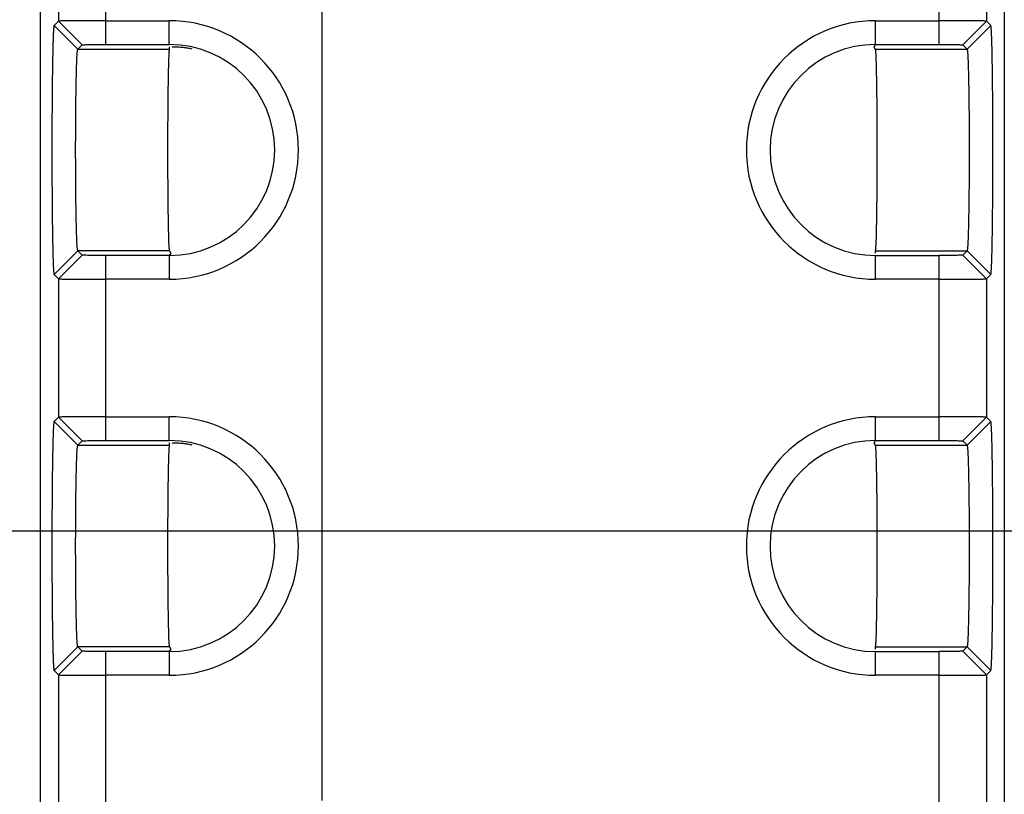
# Model space of a CAD drawing. Header units: inches. Extents: x 0 to 34, y 0 to 22.
# Tile 28 of 71: x 11.252 to 11.874, y 16.027 to 16.516. Entities that reach past the tile are written whole.
import ezdxf

# ---------------------------------------------------------------- set-up
doc = ezdxf.new("R2010")
doc.units = ezdxf.units.IN
doc.header["$LTSCALE"] = 1.87
doc.header["$MEASUREMENT"] = 0
doc.linetypes.add('CENTER', pattern=[0.6, 0.375, -0.075, 0.075, -0.075])
doc.layers.get('0').update_dxf_attribs({"linetype": 'CONTINUOUS'})
doc.layers.add('DEFAULT_1', color=7, linetype='CENTER')
doc.layers.add('DIMENSIONS', color=7, linetype='CONTINUOUS')
doc.styles.get("Standard").update_dxf_attribs({"font": 'txt', "width": 0.8})
doc.dimstyles.new('DIMSTYLE_1', dxfattribs={"dimtxt": 0.125, "dimasz": 0.18, "dimexe": 0.125, "dimexo": 0.0625, "dimgap": 0.09, "dimtad": 0, "dimtih": 1, "dimtoh": 1, "dimzin": 4, "dimdsep": 46, "dimtxsty": 'STANDARD', "dimblk": '_FILLED', "dimblk1": '_FILLED', "dimblk2": '_FILLED', "dimcen": 0.09, "dimadec": 0, "dimazin": 0, "dimtp": 0.01, "dimtm": 0.01, "dimtfac": 1, "dimtofl": 0, "dimtmove": 0, "dimatfit": 3, "dimldrblk": '_FILLED', "dimfxl": 1, "dimtolj": 1, "dimtzin": 4, "dimarcsym": 0})

# ---------------------------------------------------------------- blocks, each defined once
blk = doc.blocks.new('*D41')
at = {"layer": 'DIMENSIONS', "color": 2, "linetype": 'CONTINUOUS'}
blk.add_line((11.63088, 17.84663), (22.59482, 17.84663), dxfattribs=at)
at = {"layer": 'DIMENSIONS', "color": 2, "linetype": 'CONTINUOUS', "insert": (22.65732, 17.90913), "char_height": 0.125, "width": 1.125, "attachment_point": 1, "line_spacing_factor": 0.9}
blk.add_mtext('3.08{\\Ftxt.shx;\\W1.000000;\\H0.125000; }[78.3]', dxfattribs=at)
blk = doc.blocks.new('_FILLED')
at = {"color": 0, "linetype": 'BYBLOCK'}
blk.add_solid([(0, 0), (-1, 0.1736), (-1, -0.1736)], dxfattribs=at)
blk = doc.blocks.new('*D42')
at = {"layer": 'DIMENSIONS', "color": 2, "linetype": 'CONTINUOUS'}
blk.add_line((10.99995, 16.19363), (22.59482, 16.19363), dxfattribs=at)
at = {"layer": 'DIMENSIONS', "color": 2, "linetype": 'CONTINUOUS', "insert": (22.65732, 16.25613), "char_height": 0.125, "width": 1.125, "attachment_point": 1, "line_spacing_factor": 0.9}
blk.add_mtext('1.43{\\Ftxt.shx;\\W1.000000;\\H0.125000; }[36.4]', dxfattribs=at)

msp = doc.modelspace()

# ---------------------------------------------------------------- linework, layer by layer
at = {"color": 7, "linetype": 'CONTINUOUS'}
for p, q in [((11.26559, 14.8415), (11.26559, 18.15169)), ((11.87411, 18.15169), (11.87411, 14.8415)), ((11.30687, 16.5007), (11.30687, 16.61749)), ((11.83283, 16.61749), (11.83283, 16.5007)), ((11.27688, 16.60274), (11.27688, 16.51544)), ((11.86283, 16.60274), (11.86283, 16.51544)), ((11.27412, 16.51269), (11.27688, 16.51544)), ((11.28912, 16.49768), (11.27412, 16.51269)), ((11.27688, 16.51544), (11.29188, 16.50044)), ((11.30687, 16.5157), (11.34685, 16.5157)), ((11.34685, 16.5007), (11.34685, 16.5157)), ((11.79285, 16.5007), (11.79285, 16.5157)), ((11.79285, 16.5157), (11.83283, 16.5157)), ((11.84783, 16.50044), (11.86283, 16.51544)), ((11.85058, 16.49768), (11.86559, 16.51269)), ((11.86283, 16.51544), (11.86559, 16.51269)), ((11.28912, 16.49768), (11.29188, 16.50044)), ((11.30687, 16.5007), (11.34685, 16.5007)), ((11.79194, 16.49917), (11.79285, 16.5007)), ((11.79285, 16.5007), (11.83283, 16.5007)), ((11.84783, 16.50044), (11.85058, 16.49768)), ((11.28912, 16.49768), (11.34685, 16.49768)), ((11.34685, 16.49914), (11.34685, 16.49768)), ((11.79259, 16.49768), (11.79194, 16.49917)), ((11.79259, 16.49768), (11.85058, 16.49768)), ((11.28912, 16.3705), (11.27412, 16.3555)), ((11.28912, 16.3705), (11.29188, 16.36774)), ((11.34712, 16.3705), (11.28912, 16.3705)), ((11.34777, 16.36902), (11.34685, 16.36749)), ((11.34712, 16.3705), (11.34777, 16.36902)), ((11.79285, 16.36904), (11.79285, 16.3705)), ((11.79285, 16.3705), (11.85059, 16.3705)), ((11.85059, 16.3705), (11.84783, 16.36774)), ((11.85058, 16.3705), (11.86559, 16.3555)), ((11.29188, 16.36774), (11.27688, 16.35274)), ((11.30687, 16.2507), (11.30687, 16.36749)), ((11.34685, 16.36749), (11.30687, 16.36749)), ((11.34685, 16.36749), (11.34685, 16.35248)), ((11.79285, 16.35248), (11.79285, 16.36749)), ((11.79285, 16.36749), (11.83283, 16.36749)), ((11.83283, 16.36749), (11.83283, 16.2507)), ((11.84783, 16.36774), (11.86283, 16.35274)), ((11.27688, 16.35274), (11.27412, 16.3555)), ((11.27688, 16.35274), (11.27688, 16.26544)), ((11.34685, 16.35248), (11.30687, 16.35248)), ((11.83283, 16.35248), (11.79285, 16.35248)), ((11.86559, 16.3555), (11.86283, 16.35274)), ((11.86283, 16.35274), (11.86283, 16.26544)), ((11.27412, 16.26269), (11.27688, 16.26544)), ((11.27688, 16.26544), (11.29188, 16.25044)), ((11.30687, 16.2657), (11.34685, 16.2657)), ((11.34685, 16.2507), (11.34685, 16.2657)), ((11.79285, 16.2507), (11.79285, 16.2657)), ((11.79285, 16.2657), (11.83283, 16.2657)), ((11.84783, 16.25044), (11.86283, 16.26544)), ((11.86283, 16.26544), (11.86559, 16.26269)), ((11.28912, 16.24768), (11.27412, 16.26269)), ((11.85058, 16.24768), (11.86559, 16.26269)), ((11.30687, 16.2507), (11.34685, 16.2507)), ((11.79194, 16.24917), (11.79285, 16.2507)), ((11.79285, 16.2507), (11.83283, 16.2507)), ((11.28912, 16.24768), (11.29188, 16.25044)), ((11.28912, 16.24768), (11.34685, 16.24768)), ((11.34685, 16.24914), (11.34685, 16.24768)), ((11.79259, 16.24768), (11.79194, 16.24917)), ((11.79259, 16.24768), (11.85058, 16.24768)), ((11.84783, 16.25044), (11.85058, 16.24768)), ((11.28912, 16.1205), (11.27412, 16.1055)), ((11.28912, 16.1205), (11.29188, 16.11774)), ((11.34712, 16.1205), (11.28912, 16.1205)), ((11.34712, 16.1205), (11.34777, 16.11902)), ((11.79285, 16.11904), (11.79285, 16.1205)), ((11.79285, 16.1205), (11.85059, 16.1205)), ((11.85059, 16.1205), (11.84783, 16.11774)), ((11.85058, 16.1205), (11.86559, 16.1055)), ((11.29188, 16.11774), (11.27688, 16.10274)), ((11.30687, 16.0007), (11.30687, 16.11749)), ((11.34685, 16.11749), (11.30687, 16.11749)), ((11.34777, 16.11902), (11.34685, 16.11749)), ((11.34685, 16.11749), (11.34685, 16.10248)), ((11.79285, 16.10248), (11.79285, 16.11749)), ((11.79285, 16.11749), (11.83283, 16.11749)), ((11.83283, 16.11749), (11.83283, 16.0007)), ((11.84783, 16.11774), (11.86283, 16.10274)), ((11.27688, 16.10274), (11.27412, 16.1055)), ((11.27688, 16.10274), (11.27688, 16.01544)), ((11.34685, 16.10248), (11.30687, 16.10248)), ((11.83283, 16.10248), (11.79285, 16.10248)), ((11.86559, 16.1055), (11.86283, 16.10274)), ((11.86283, 16.10274), (11.86283, 16.01544))]:
    msp.add_line(p, q, dxfattribs=at)
for centre, radius, start, end in [((11.34685, 16.43409), 0.08161, 270, 90), ((11.79285, 16.43409), 0.08161, 90, 269.99999), ((11.34685, 16.43409), 0.06661, 270, 90), ((11.79285, 16.43409), 0.06661, 90, 270), ((11.34685, 16.18409), 0.08161, 270, 90), ((11.79285, 16.18409), 0.08161, 90, 269.99999), ((11.34685, 16.18409), 0.06661, 270, 90), ((11.79285, 16.18409), 0.06661, 90, 270)]:
    msp.add_arc(centre, radius, start, end, dxfattribs=at)
for points, knots in [([(11.27412, 16.51268), (11.27408, 16.51264), (11.27404, 16.51246), (11.27397, 16.51212), (11.27391, 16.51159), (11.27385, 16.51088), (11.27378, 16.50999), (11.27369, 16.50845), (11.27359, 16.50609), (11.27347, 16.50275), (11.27336, 16.49876), (11.27325, 16.49417), (11.27316, 16.48901), (11.27307, 16.48334), (11.27296, 16.47489), (11.27286, 16.46348), (11.27279, 16.44907), (11.27276, 16.43409), (11.27279, 16.41912), (11.27286, 16.4047), (11.27296, 16.39329), (11.27307, 16.38485), (11.27316, 16.37917), (11.27325, 16.37401), (11.27336, 16.36942), (11.27347, 16.36544), (11.27359, 16.3621), (11.27369, 16.35974), (11.27378, 16.3582), (11.27385, 16.3573), (11.27391, 16.3566), (11.27397, 16.35606), (11.27404, 16.35572), (11.27408, 16.35554), (11.27412, 16.3555)], [0, 0, 0, 0, 0.001096, 0.00333, 0.00672, 0.011259, 0.01694, 0.02375, 0.040712, 0.062026, 0.087461, 0.116758, 0.149655, 0.185873, 0.22505, 0.310741, 0.403564, 0.499999, 0.596433, 0.689256, 0.774948, 0.814124, 0.850342, 0.883239, 0.912535, 0.93797, 0.959284, 0.976247, 0.983058, 0.988739, 0.993279, 0.996669, 0.998904, 1, 1, 1, 1]), ([(11.30687, 16.5157), (11.30495, 16.5157), (11.30117, 16.5157), (11.29567, 16.51568), (11.29058, 16.51566), (11.28669, 16.51563), (11.28394, 16.51561), (11.28219, 16.51559), (11.28067, 16.51557), (11.2794, 16.51555), (11.27838, 16.51552), (11.2777, 16.5155), (11.2773, 16.51548), (11.27709, 16.51547), (11.27696, 16.51546), (11.27689, 16.51545), (11.27688, 16.51544)], [0, 0, 0, 0, 0.191961, 0.378185, 0.550246, 0.701023, 0.766827, 0.825423, 0.876198, 0.918669, 0.95255, 0.97757, 0.986675, 0.993466, 0.997913, 1, 1, 1, 1]), ([(11.86283, 16.51544), (11.86281, 16.51545), (11.86274, 16.51546), (11.86261, 16.51547), (11.86241, 16.51548), (11.862, 16.5155), (11.86132, 16.51552), (11.86031, 16.51555), (11.85904, 16.51557), (11.85752, 16.51559), (11.85577, 16.51561), (11.85301, 16.51563), (11.84913, 16.51566), (11.84404, 16.51568), (11.83853, 16.5157), (11.83475, 16.5157), (11.83283, 16.5157)], [0, 0, 0, 0, 0.002087, 0.006534, 0.013324, 0.022429, 0.047449, 0.081328, 0.123799, 0.174574, 0.233169, 0.298973, 0.44975, 0.621813, 0.808039, 1, 1, 1, 1]), ([(11.86559, 16.3555), (11.86563, 16.35554), (11.86567, 16.35573), (11.86573, 16.35606), (11.86579, 16.3566), (11.86586, 16.3573), (11.86592, 16.3582), (11.86601, 16.35974), (11.86612, 16.3621), (11.86624, 16.36544), (11.86635, 16.36942), (11.86645, 16.37401), (11.86655, 16.37917), (11.86664, 16.38485), (11.86674, 16.39329), (11.86684, 16.4047), (11.86692, 16.41912), (11.86694, 16.43409), (11.86692, 16.44907), (11.86684, 16.46348), (11.86674, 16.47489), (11.86664, 16.48334), (11.86655, 16.48901), (11.86645, 16.49417), (11.86635, 16.49876), (11.86624, 16.50275), (11.86612, 16.50609), (11.86601, 16.50845), (11.86592, 16.50999), (11.86586, 16.51088), (11.86579, 16.51159), (11.86573, 16.51212), (11.86567, 16.51246), (11.86563, 16.51264), (11.86559, 16.51268)], [0, 0, 0, 0, 0.001096, 0.00333, 0.00672, 0.011259, 0.01694, 0.02375, 0.040712, 0.062026, 0.087461, 0.116758, 0.149655, 0.185873, 0.22505, 0.310741, 0.403564, 0.499999, 0.596433, 0.689256, 0.774948, 0.814124, 0.850342, 0.883239, 0.912535, 0.93797, 0.959284, 0.976247, 0.983058, 0.988739, 0.993279, 0.996669, 0.998904, 1, 1, 1, 1]), ([(11.29188, 16.50044), (11.2919, 16.50046), (11.29203, 16.50047), (11.29225, 16.5005), (11.29263, 16.50052), (11.29314, 16.50054), (11.29377, 16.50056), (11.29486, 16.5006), (11.29649, 16.50063), (11.29873, 16.50066), (11.30127, 16.50068), (11.30402, 16.5007), (11.30591, 16.5007), (11.30687, 16.5007)], [0, 0, 0, 0, 0.006699, 0.022671, 0.047733, 0.081632, 0.124101, 0.174854, 0.299182, 0.449887, 0.621908, 0.808092, 1, 1, 1, 1]), ([(11.83283, 16.5007), (11.83379, 16.5007), (11.83568, 16.5007), (11.83843, 16.50068), (11.84098, 16.50066), (11.84321, 16.50063), (11.84484, 16.5006), (11.84593, 16.50056), (11.84657, 16.50054), (11.84707, 16.50052), (11.84745, 16.5005), (11.84768, 16.50047), (11.8478, 16.50046), (11.84783, 16.50044)], [0, 0, 0, 0, 0.191907, 0.378088, 0.550104, 0.700809, 0.825139, 0.875894, 0.918364, 0.952264, 0.977328, 0.9933, 1, 1, 1, 1]), ([(11.28912, 16.3705), (11.28908, 16.37053), (11.28904, 16.37068), (11.28898, 16.37095), (11.28891, 16.37139), (11.28885, 16.37196), (11.28879, 16.37268), (11.2887, 16.37393), (11.28859, 16.37584), (11.28847, 16.37854), (11.28836, 16.38176), (11.28826, 16.38548), (11.28816, 16.38965), (11.28807, 16.39424), (11.28796, 16.40108), (11.28786, 16.41031), (11.28779, 16.42197), (11.28776, 16.43409), (11.28779, 16.44621), (11.28786, 16.45787), (11.28796, 16.46711), (11.28807, 16.47394), (11.28816, 16.47853), (11.28825, 16.48271), (11.28836, 16.48642), (11.28847, 16.48964), (11.28859, 16.49234), (11.28869, 16.49426), (11.28878, 16.4955), (11.28885, 16.49622), (11.28891, 16.4968), (11.28897, 16.49723), (11.28904, 16.4975), (11.28908, 16.49765), (11.28912, 16.49768)], [0, 0, 0, 0, 0.001139, 0.003394, 0.006798, 0.011348, 0.017035, 0.02385, 0.040817, 0.06213, 0.087558, 0.116845, 0.149732, 0.18594, 0.225106, 0.310777, 0.403583, 0.5, 0.596418, 0.689223, 0.774894, 0.81406, 0.850268, 0.883155, 0.912442, 0.937871, 0.959183, 0.97615, 0.982965, 0.988653, 0.993202, 0.996606, 0.998862, 1, 1, 1, 1]), ([(11.34636, 16.38878), (11.34627, 16.39372), (11.34614, 16.40446), (11.34603, 16.42137), (11.34602, 16.43641), (11.34605, 16.44861), (11.3461, 16.45742), (11.34617, 16.46573), (11.34626, 16.47337), (11.34637, 16.48016), (11.34647, 16.48522), (11.34657, 16.48875), (11.34664, 16.49096), (11.34671, 16.49288), (11.34678, 16.49448), (11.34686, 16.49575), (11.34693, 16.49661), (11.34699, 16.49713), (11.34702, 16.49739), (11.34706, 16.49756), (11.34709, 16.49765), (11.34711, 16.49768)], [0, 0, 0, 0, 0.135987, 0.295804, 0.465853, 0.550197, 0.631677, 0.708515, 0.77911, 0.841927, 0.89558, 0.918648, 0.939048, 0.95666, 0.971374, 0.983119, 0.991834, 0.995038, 0.997465, 0.999113, 1, 1, 1, 1]), ([(11.3486, 16.49914), (11.34862, 16.49916), (11.34872, 16.49918), (11.3489, 16.49921), (11.34919, 16.49922), (11.34957, 16.49924), (11.35006, 16.49924), (11.3509, 16.49924), (11.35218, 16.4992), (11.35398, 16.49908), (11.35612, 16.49886), (11.35855, 16.49851), (11.36026, 16.49819), (11.36115, 16.498)], [0, 0, 0, 0, 0.006876, 0.021609, 0.044264, 0.07478, 0.113081, 0.159083, 0.273816, 0.417449, 0.587775, 0.782736, 1, 1, 1, 1]), ([(11.79259, 16.49768), (11.79262, 16.49764), (11.79265, 16.49749), (11.79271, 16.49722), (11.79275, 16.4968), (11.79281, 16.49624), (11.79285, 16.49554), (11.79293, 16.49434), (11.79301, 16.49251), (11.7931, 16.48992), (11.79319, 16.48683), (11.79327, 16.48327), (11.79332, 16.48074), (11.79335, 16.47941)], [0, 0, 0, 0, 0.007957, 0.023422, 0.046496, 0.07715, 0.115325, 0.160957, 0.27431, 0.416421, 0.585815, 0.780879, 1, 1, 1, 1]), ([(11.85058, 16.49768), (11.85062, 16.49765), (11.85066, 16.4975), (11.85073, 16.49723), (11.85079, 16.4968), (11.85085, 16.49622), (11.85092, 16.4955), (11.85101, 16.49426), (11.85112, 16.49234), (11.85123, 16.48964), (11.85134, 16.48642), (11.85145, 16.48271), (11.85154, 16.47853), (11.85163, 16.47394), (11.85174, 16.46711), (11.85184, 16.45787), (11.85192, 16.44621), (11.85194, 16.43409), (11.85192, 16.42197), (11.85184, 16.41031), (11.85174, 16.40108), (11.85163, 16.39424), (11.85155, 16.38965), (11.85145, 16.38548), (11.85135, 16.38176), (11.85123, 16.37854), (11.85112, 16.37584), (11.85101, 16.37393), (11.85092, 16.37268), (11.85086, 16.37196), (11.85079, 16.37139), (11.85073, 16.37095), (11.85067, 16.37068), (11.85062, 16.37053), (11.85059, 16.3705)], [0, 0, 0, 0, 0.001139, 0.003394, 0.006798, 0.011348, 0.017035, 0.02385, 0.040817, 0.06213, 0.087558, 0.116845, 0.149732, 0.18594, 0.225106, 0.310777, 0.403583, 0.5, 0.596418, 0.689223, 0.774894, 0.81406, 0.850268, 0.883155, 0.912442, 0.937871, 0.959183, 0.97615, 0.982965, 0.988653, 0.993202, 0.996606, 0.998862, 1, 1, 1, 1]), ([(11.79335, 16.47941), (11.79343, 16.47447), (11.79357, 16.46373), (11.79367, 16.44681), (11.79369, 16.43177), (11.79365, 16.41958), (11.7936, 16.41076), (11.79354, 16.40245), (11.79345, 16.39482), (11.79334, 16.38803), (11.79323, 16.38296), (11.79314, 16.37944), (11.79307, 16.37722), (11.79299, 16.37531), (11.79292, 16.37371), (11.79284, 16.37243), (11.79278, 16.37158), (11.79272, 16.37106), (11.79268, 16.3708), (11.79264, 16.37062), (11.79261, 16.37053), (11.79259, 16.37051)], [0, 0, 0, 0, 0.135987, 0.295804, 0.465853, 0.550197, 0.631677, 0.708515, 0.77911, 0.841927, 0.89558, 0.918648, 0.939048, 0.95666, 0.971374, 0.983119, 0.991834, 0.995038, 0.997465, 0.999113, 1, 1, 1, 1]), ([(11.34711, 16.37051), (11.34708, 16.37054), (11.34705, 16.37069), (11.347, 16.37096), (11.34695, 16.37139), (11.3469, 16.37194), (11.34685, 16.37264), (11.34678, 16.37384), (11.34669, 16.37568), (11.3466, 16.37827), (11.34651, 16.38136), (11.34643, 16.38492), (11.34638, 16.38744), (11.34636, 16.38878)], [0, 0, 0, 0, 0.007957, 0.023422, 0.046496, 0.07715, 0.115325, 0.160957, 0.27431, 0.416421, 0.585815, 0.780879, 1, 1, 1, 1]), ([(11.30687, 16.36749), (11.30591, 16.36749), (11.30402, 16.36749), (11.30127, 16.3675), (11.29873, 16.36753), (11.29649, 16.36756), (11.29486, 16.36759), (11.29377, 16.36762), (11.29314, 16.36764), (11.29263, 16.36767), (11.29225, 16.36768), (11.29203, 16.36772), (11.2919, 16.36772), (11.29188, 16.36774)], [0, 0, 0, 0, 0.191907, 0.378088, 0.550104, 0.700809, 0.825139, 0.875894, 0.918364, 0.952264, 0.977328, 0.9933, 1, 1, 1, 1]), ([(11.84783, 16.36774), (11.8478, 16.36772), (11.84768, 16.36772), (11.84745, 16.36768), (11.84707, 16.36767), (11.84657, 16.36764), (11.84593, 16.36762), (11.84484, 16.36759), (11.84321, 16.36756), (11.84098, 16.36753), (11.83843, 16.3675), (11.83568, 16.36749), (11.83379, 16.36749), (11.83283, 16.36749)], [0, 0, 0, 0, 0.006699, 0.022671, 0.047733, 0.081632, 0.124101, 0.174854, 0.299182, 0.449887, 0.621908, 0.808092, 1, 1, 1, 1]), ([(11.27688, 16.35274), (11.27689, 16.35273), (11.27696, 16.35273), (11.27709, 16.35271), (11.2773, 16.3527), (11.2777, 16.35268), (11.27838, 16.35266), (11.2794, 16.35264), (11.28067, 16.35262), (11.28219, 16.3526), (11.28394, 16.35258), (11.28669, 16.35255), (11.29058, 16.35252), (11.29567, 16.3525), (11.30117, 16.35249), (11.30495, 16.35248), (11.30687, 16.35248)], [0, 0, 0, 0, 0.002087, 0.006534, 0.013324, 0.022429, 0.047449, 0.081328, 0.123799, 0.174574, 0.233169, 0.298973, 0.44975, 0.621813, 0.808039, 1, 1, 1, 1]), ([(11.83283, 16.35248), (11.83475, 16.35248), (11.83853, 16.35249), (11.84404, 16.3525), (11.84913, 16.35252), (11.85301, 16.35255), (11.85577, 16.35258), (11.85752, 16.3526), (11.85904, 16.35262), (11.86031, 16.35264), (11.86132, 16.35266), (11.862, 16.35268), (11.86241, 16.3527), (11.86261, 16.35271), (11.86274, 16.35273), (11.86281, 16.35273), (11.86283, 16.35274)], [0, 0, 0, 0, 0.191961, 0.378185, 0.550246, 0.701023, 0.766827, 0.825423, 0.876198, 0.918669, 0.95255, 0.97757, 0.986675, 0.993466, 0.997913, 1, 1, 1, 1]), ([(11.30687, 16.2657), (11.30495, 16.2657), (11.30117, 16.2657), (11.29567, 16.26568), (11.29058, 16.26566), (11.28669, 16.26563), (11.28394, 16.26561), (11.28219, 16.26559), (11.28067, 16.26557), (11.2794, 16.26555), (11.27838, 16.26552), (11.2777, 16.2655), (11.2773, 16.26548), (11.27709, 16.26547), (11.27696, 16.26546), (11.27689, 16.26545), (11.27688, 16.26544)], [0, 0, 0, 0, 0.191961, 0.378185, 0.550246, 0.701023, 0.766827, 0.825423, 0.876198, 0.918669, 0.95255, 0.97757, 0.986675, 0.993466, 0.997913, 1, 1, 1, 1]), ([(11.86283, 16.26544), (11.86281, 16.26545), (11.86274, 16.26546), (11.86261, 16.26547), (11.86241, 16.26548), (11.862, 16.2655), (11.86132, 16.26552), (11.86031, 16.26555), (11.85904, 16.26557), (11.85752, 16.26559), (11.85577, 16.26561), (11.85301, 16.26563), (11.84913, 16.26566), (11.84404, 16.26568), (11.83853, 16.2657), (11.83475, 16.2657), (11.83283, 16.2657)], [0, 0, 0, 0, 0.002087, 0.006534, 0.013324, 0.022429, 0.047449, 0.081328, 0.123799, 0.174574, 0.233169, 0.298973, 0.44975, 0.621813, 0.808039, 1, 1, 1, 1]), ([(11.27412, 16.26268), (11.27408, 16.26264), (11.27404, 16.26246), (11.27397, 16.26212), (11.27391, 16.26159), (11.27385, 16.26088), (11.27378, 16.25999), (11.27369, 16.25845), (11.27359, 16.25609), (11.27347, 16.25275), (11.27336, 16.24876), (11.27325, 16.24417), (11.27316, 16.23901), (11.27307, 16.23334), (11.27296, 16.22489), (11.27286, 16.21348), (11.27279, 16.19907), (11.27276, 16.18409), (11.27279, 16.16912), (11.27286, 16.1547), (11.27296, 16.14329), (11.27307, 16.13485), (11.27316, 16.12917), (11.27325, 16.12401), (11.27336, 16.11942), (11.27347, 16.11544), (11.27359, 16.1121), (11.27369, 16.10974), (11.27378, 16.1082), (11.27385, 16.1073), (11.27391, 16.1066), (11.27397, 16.10606), (11.27404, 16.10572), (11.27408, 16.10554), (11.27412, 16.1055)], [0, 0, 0, 0, 0.001096, 0.00333, 0.00672, 0.011259, 0.01694, 0.02375, 0.040712, 0.062026, 0.087461, 0.116758, 0.149655, 0.185873, 0.22505, 0.310741, 0.403564, 0.499999, 0.596433, 0.689256, 0.774948, 0.814124, 0.850342, 0.883239, 0.912535, 0.93797, 0.959284, 0.976247, 0.983058, 0.988739, 0.993279, 0.996669, 0.998904, 1, 1, 1, 1]), ([(11.86559, 16.1055), (11.86563, 16.10554), (11.86567, 16.10573), (11.86573, 16.10606), (11.86579, 16.1066), (11.86586, 16.1073), (11.86592, 16.1082), (11.86601, 16.10974), (11.86612, 16.1121), (11.86624, 16.11544), (11.86635, 16.11942), (11.86645, 16.12401), (11.86655, 16.12917), (11.86664, 16.13485), (11.86674, 16.14329), (11.86684, 16.1547), (11.86692, 16.16912), (11.86694, 16.18409), (11.86692, 16.19907), (11.86684, 16.21348), (11.86674, 16.22489), (11.86664, 16.23334), (11.86655, 16.23901), (11.86645, 16.24417), (11.86635, 16.24876), (11.86624, 16.25275), (11.86612, 16.25609), (11.86601, 16.25845), (11.86592, 16.25999), (11.86586, 16.26088), (11.86579, 16.26159), (11.86573, 16.26212), (11.86567, 16.26246), (11.86563, 16.26264), (11.86559, 16.26268)], [0, 0, 0, 0, 0.001096, 0.00333, 0.00672, 0.011259, 0.01694, 0.02375, 0.040712, 0.062026, 0.087461, 0.116758, 0.149655, 0.185873, 0.22505, 0.310741, 0.403564, 0.499999, 0.596433, 0.689256, 0.774948, 0.814124, 0.850342, 0.883239, 0.912535, 0.93797, 0.959284, 0.976247, 0.983058, 0.988739, 0.993279, 0.996669, 0.998904, 1, 1, 1, 1]), ([(11.29188, 16.25044), (11.2919, 16.25046), (11.29203, 16.25047), (11.29225, 16.2505), (11.29263, 16.25052), (11.29314, 16.25054), (11.29377, 16.25056), (11.29486, 16.2506), (11.29649, 16.25063), (11.29873, 16.25066), (11.30127, 16.25068), (11.30402, 16.2507), (11.30591, 16.2507), (11.30687, 16.2507)], [0, 0, 0, 0, 0.006699, 0.022671, 0.047733, 0.081632, 0.124101, 0.174854, 0.299182, 0.449887, 0.621908, 0.808092, 1, 1, 1, 1]), ([(11.83283, 16.2507), (11.83379, 16.2507), (11.83568, 16.2507), (11.83843, 16.25068), (11.84098, 16.25066), (11.84321, 16.25063), (11.84484, 16.2506), (11.84593, 16.25056), (11.84657, 16.25054), (11.84707, 16.25052), (11.84745, 16.2505), (11.84768, 16.25047), (11.8478, 16.25046), (11.84783, 16.25044)], [0, 0, 0, 0, 0.191907, 0.378088, 0.550104, 0.700809, 0.825139, 0.875894, 0.918364, 0.952264, 0.977328, 0.9933, 1, 1, 1, 1]), ([(11.28912, 16.1205), (11.28908, 16.12053), (11.28904, 16.12068), (11.28898, 16.12095), (11.28891, 16.12139), (11.28885, 16.12196), (11.28879, 16.12268), (11.2887, 16.12393), (11.28859, 16.12584), (11.28847, 16.12854), (11.28836, 16.13176), (11.28826, 16.13548), (11.28816, 16.13965), (11.28807, 16.14424), (11.28796, 16.15108), (11.28786, 16.16031), (11.28779, 16.17197), (11.28776, 16.18409), (11.28779, 16.19621), (11.28786, 16.20787), (11.28796, 16.21711), (11.28807, 16.22394), (11.28816, 16.22853), (11.28825, 16.23271), (11.28836, 16.23642), (11.28847, 16.23964), (11.28859, 16.24234), (11.28869, 16.24426), (11.28878, 16.2455), (11.28885, 16.24622), (11.28891, 16.2468), (11.28897, 16.24723), (11.28904, 16.2475), (11.28908, 16.24765), (11.28912, 16.24768)], [0, 0, 0, 0, 0.001139, 0.003394, 0.006798, 0.011348, 0.017035, 0.02385, 0.040817, 0.06213, 0.087558, 0.116845, 0.149732, 0.18594, 0.225106, 0.310777, 0.403583, 0.5, 0.596418, 0.689223, 0.774894, 0.81406, 0.850268, 0.883155, 0.912442, 0.937871, 0.959183, 0.97615, 0.982965, 0.988653, 0.993202, 0.996606, 0.998862, 1, 1, 1, 1]), ([(11.34636, 16.13878), (11.34627, 16.14372), (11.34614, 16.15446), (11.34603, 16.17137), (11.34602, 16.18641), (11.34605, 16.19861), (11.3461, 16.20742), (11.34617, 16.21573), (11.34626, 16.22337), (11.34637, 16.23016), (11.34647, 16.23522), (11.34657, 16.23875), (11.34664, 16.24096), (11.34671, 16.24288), (11.34678, 16.24448), (11.34686, 16.24575), (11.34693, 16.24661), (11.34699, 16.24713), (11.34702, 16.24739), (11.34706, 16.24756), (11.34709, 16.24765), (11.34711, 16.24768)], [0, 0, 0, 0, 0.135987, 0.295804, 0.465853, 0.550197, 0.631677, 0.708515, 0.77911, 0.841927, 0.89558, 0.918648, 0.939048, 0.95666, 0.971374, 0.983119, 0.991834, 0.995038, 0.997465, 0.999113, 1, 1, 1, 1]), ([(11.3486, 16.24914), (11.34862, 16.24916), (11.34872, 16.24918), (11.3489, 16.24921), (11.34919, 16.24922), (11.34957, 16.24924), (11.35006, 16.24924), (11.3509, 16.24924), (11.35218, 16.2492), (11.35398, 16.24908), (11.35612, 16.24886), (11.35855, 16.24851), (11.36026, 16.24819), (11.36115, 16.248)], [0, 0, 0, 0, 0.006876, 0.021609, 0.044264, 0.07478, 0.113081, 0.159083, 0.273816, 0.417449, 0.587775, 0.782736, 1, 1, 1, 1]), ([(11.79259, 16.24768), (11.79262, 16.24764), (11.79265, 16.24749), (11.79271, 16.24722), (11.79275, 16.2468), (11.79281, 16.24624), (11.79285, 16.24554), (11.79293, 16.24434), (11.79301, 16.24251), (11.7931, 16.23992), (11.79319, 16.23683), (11.79327, 16.23327), (11.79332, 16.23074), (11.79335, 16.22941)], [0, 0, 0, 0, 0.007957, 0.023422, 0.046496, 0.07715, 0.115325, 0.160957, 0.27431, 0.416421, 0.585815, 0.780879, 1, 1, 1, 1]), ([(11.85058, 16.24768), (11.85062, 16.24765), (11.85066, 16.2475), (11.85073, 16.24723), (11.85079, 16.2468), (11.85085, 16.24622), (11.85092, 16.2455), (11.85101, 16.24426), (11.85112, 16.24234), (11.85123, 16.23964), (11.85134, 16.23642), (11.85145, 16.23271), (11.85154, 16.22853), (11.85163, 16.22394), (11.85174, 16.21711), (11.85184, 16.20787), (11.85192, 16.19621), (11.85194, 16.18409), (11.85192, 16.17197), (11.85184, 16.16031), (11.85174, 16.15108), (11.85163, 16.14424), (11.85155, 16.13965), (11.85145, 16.13548), (11.85135, 16.13176), (11.85123, 16.12854), (11.85112, 16.12584), (11.85101, 16.12393), (11.85092, 16.12268), (11.85086, 16.12196), (11.85079, 16.12139), (11.85073, 16.12095), (11.85067, 16.12068), (11.85062, 16.12053), (11.85059, 16.1205)], [0, 0, 0, 0, 0.001139, 0.003394, 0.006798, 0.011348, 0.017035, 0.02385, 0.040817, 0.06213, 0.087558, 0.116845, 0.149732, 0.18594, 0.225106, 0.310777, 0.403583, 0.5, 0.596418, 0.689223, 0.774894, 0.81406, 0.850268, 0.883155, 0.912442, 0.937871, 0.959183, 0.97615, 0.982965, 0.988653, 0.993202, 0.996606, 0.998862, 1, 1, 1, 1]), ([(11.79335, 16.22941), (11.79343, 16.22447), (11.79357, 16.21373), (11.79367, 16.19681), (11.79369, 16.18177), (11.79365, 16.16958), (11.7936, 16.16076), (11.79354, 16.15245), (11.79345, 16.14482), (11.79334, 16.13803), (11.79323, 16.13296), (11.79314, 16.12944), (11.79307, 16.12722), (11.79299, 16.12531), (11.79292, 16.12371), (11.79284, 16.12243), (11.79278, 16.12158), (11.79272, 16.12106), (11.79268, 16.1208), (11.79264, 16.12062), (11.79261, 16.12053), (11.79259, 16.12051)], [0, 0, 0, 0, 0.135987, 0.295804, 0.465853, 0.550197, 0.631677, 0.708515, 0.77911, 0.841927, 0.89558, 0.918648, 0.939048, 0.95666, 0.971374, 0.983119, 0.991834, 0.995038, 0.997465, 0.999113, 1, 1, 1, 1]), ([(11.34711, 16.12051), (11.34708, 16.12054), (11.34705, 16.12069), (11.347, 16.12096), (11.34695, 16.12139), (11.3469, 16.12194), (11.34685, 16.12264), (11.34678, 16.12384), (11.34669, 16.12568), (11.3466, 16.12827), (11.34651, 16.13136), (11.34643, 16.13492), (11.34638, 16.13744), (11.34636, 16.13878)], [0, 0, 0, 0, 0.007957, 0.023422, 0.046496, 0.07715, 0.115325, 0.160957, 0.27431, 0.416421, 0.585815, 0.780879, 1, 1, 1, 1]), ([(11.30687, 16.11749), (11.30591, 16.11749), (11.30402, 16.11749), (11.30127, 16.1175), (11.29873, 16.11753), (11.29649, 16.11756), (11.29486, 16.11759), (11.29377, 16.11762), (11.29314, 16.11764), (11.29263, 16.11767), (11.29225, 16.11768), (11.29203, 16.11772), (11.2919, 16.11772), (11.29188, 16.11774)], [0, 0, 0, 0, 0.191907, 0.378088, 0.550104, 0.700809, 0.825139, 0.875894, 0.918364, 0.952264, 0.977328, 0.9933, 1, 1, 1, 1]), ([(11.84783, 16.11774), (11.8478, 16.11772), (11.84768, 16.11772), (11.84745, 16.11768), (11.84707, 16.11767), (11.84657, 16.11764), (11.84593, 16.11762), (11.84484, 16.11759), (11.84321, 16.11756), (11.84098, 16.11753), (11.83843, 16.1175), (11.83568, 16.11749), (11.83379, 16.11749), (11.83283, 16.11749)], [0, 0, 0, 0, 0.006699, 0.022671, 0.047733, 0.081632, 0.124101, 0.174854, 0.299182, 0.449887, 0.621908, 0.808092, 1, 1, 1, 1]), ([(11.27688, 16.10274), (11.27689, 16.10273), (11.27696, 16.10273), (11.27709, 16.10271), (11.2773, 16.1027), (11.2777, 16.10268), (11.27838, 16.10266), (11.2794, 16.10264), (11.28067, 16.10262), (11.28219, 16.1026), (11.28394, 16.10258), (11.28669, 16.10255), (11.29058, 16.10252), (11.29567, 16.1025), (11.30117, 16.10249), (11.30495, 16.10248), (11.30687, 16.10248)], [0, 0, 0, 0, 0.002087, 0.006534, 0.013324, 0.022429, 0.047449, 0.081328, 0.123799, 0.174574, 0.233169, 0.298973, 0.44975, 0.621813, 0.808039, 1, 1, 1, 1]), ([(11.83283, 16.10248), (11.83475, 16.10248), (11.83853, 16.10249), (11.84404, 16.1025), (11.84913, 16.10252), (11.85301, 16.10255), (11.85577, 16.10258), (11.85752, 16.1026), (11.85904, 16.10262), (11.86031, 16.10264), (11.86132, 16.10266), (11.862, 16.10268), (11.86241, 16.1027), (11.86261, 16.10271), (11.86274, 16.10273), (11.86281, 16.10273), (11.86283, 16.10274)], [0, 0, 0, 0, 0.191961, 0.378185, 0.550246, 0.701023, 0.766827, 0.825423, 0.876198, 0.918669, 0.95255, 0.97757, 0.986675, 0.993466, 0.997913, 1, 1, 1, 1])]:
    msp.add_open_spline(points, degree=3, knots=knots, dxfattribs=at)
at = {"layer": 'DEFAULT_1', "color": 7, "linetype": 'CENTER'}
msp.add_line((11.44328, 17.84663), (11.44328, 15.06467), dxfattribs=at)

# ---------------------------------------------------------------- dimensions: what is measured, and where the dimension line sits
at = {"layer": 'DIMENSIONS', "color": 2, "linetype": 'CONTINUOUS'}
for feature_location, offset, origin, picture, middle in [((11.63088, 17.84663), (10.96394, 0), (11.56838, 14.76236), '*D41', (23.21982, 17.84663)), ((10.99995, 16.19363), (11.59486, 0), (10.93745, 14.76236), '*D42', (23.21982, 16.19363))]:
    dim = msp.add_ordinate_dim(feature_location=feature_location, offset=offset, dtype=0, origin=origin, dimstyle='DIMSTYLE_1', override={"dimtad": 1, "dimtih": 0, "dimtoh": 0}, dxfattribs=at)
    dim.commit()
    dim.dimension.update_dxf_attribs({"geometry": picture, "text_midpoint": middle})

doc.saveas('drawing.dxf')
